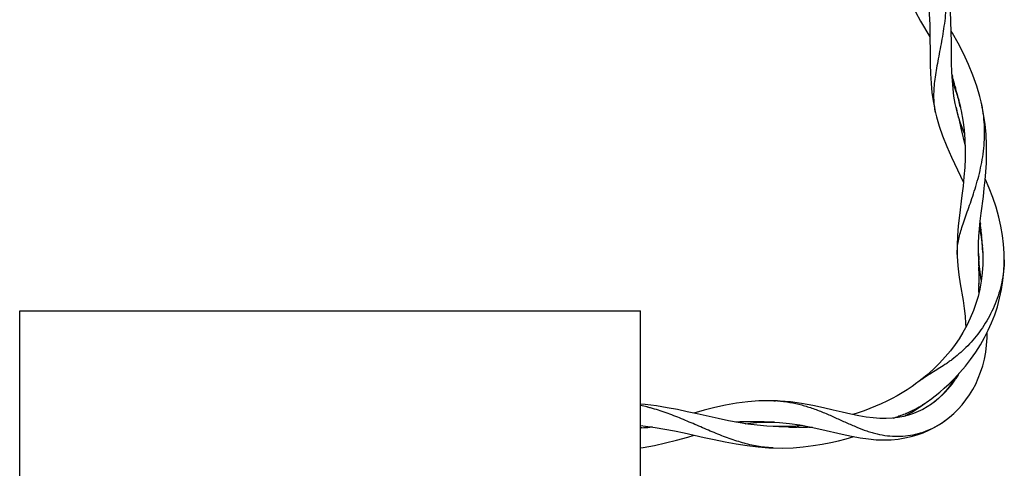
# Model space of a CAD drawing. Header units: millimetres. Extents: x 17.8 to 64.1, y 9.2 to 103.8.
# Tile 2 of 4: x 17.8 to 63.8, y 55.8 to 76.8. Entities that reach past the tile are written whole.
import ezdxf

# ---------------------------------------------------------------- set-up
doc = ezdxf.new("R2010")
doc.units = ezdxf.units.MM
doc.header["$LTSCALE"] = 7.34969
doc.layers.add('00_COMPONENTS', color=7, linetype='CONTINUOUS')

msp = doc.modelspace()

# ---------------------------------------------------------------- linework, layer by layer
at = {"layer": '00_COMPONENTS', "color": 7, "linetype": 'Continuous'}
for p, q in [((59.878, 76.715), (60.313, 75.975)), ((61.345, 74.199), (61.368, 74.121)), ((61.361, 74.151), (61.369, 74.122)), ((61.353, 73.917), (61.468, 73.613)), ((61.468, 73.613), (61.599, 73.214)), ((61.492, 73.665), (61.509, 73.602)), ((61.494, 73.666), (61.511, 73.602)), ((61.569, 73.37), (61.576, 73.342)), ((61.572, 73.37), (61.579, 73.342)), ((61.599, 73.214), (61.706, 72.824)), ((60.472, 72.908), (60.572, 72.408)), ((61.636, 73.111), (61.648, 73.069)), ((61.637, 73.111), (61.658, 73.025)), ((61.648, 73.069), (61.658, 73.025)), ((61.706, 72.824), (61.742, 72.673)), ((61.731, 72.718), (61.775, 72.522)), ((61.732, 72.718), (61.742, 72.673)), ((62.734, 72.819), (62.704, 72.95)), ((62.723, 72.867), (62.719, 72.883)), ((61.535, 72.678), (61.549, 72.619)), ((61.638, 72.24), (61.656, 72.163)), ((61.746, 71.941), (61.648, 72.248)), ((61.775, 72.522), (61.854, 72.093)), ((61.656, 72.163), (61.76, 71.719)), ((61.854, 72.093), (61.912, 71.643)), ((61.76, 71.72), (61.958, 70.882)), ((61.747, 69.466), (61.878, 69.185)), ((62.658, 67.31), (62.667, 67.226)), ((62.659, 67.31), (62.67, 67.226)), ((62.694, 66.999), (62.697, 66.967)), ((62.696, 66.999), (62.7, 66.967)), ((62.722, 66.756), (62.722, 66.752)), ((62.722, 66.755), (62.727, 66.696)), ((62.722, 66.752), (62.726, 66.696)), ((62.58, 66.041), (62.584, 66.352)), ((62.584, 66.352), (62.599, 66.678)), ((62.742, 66.499), (62.743, 66.486)), ((62.745, 66.499), (62.746, 66.486)), ((62.758, 66.288), (62.762, 66.229)), ((62.76, 66.288), (62.764, 66.229)), ((61.584, 65.814), (61.587, 65.74)), ((62.586, 65.792), (62.58, 66.041)), ((62.583, 65.857), (62.591, 65.642)), ((62.586, 65.792), (62.594, 65.552)), ((62.781, 65.903), (62.784, 65.848)), ((62.782, 65.903), (62.785, 65.809)), ((62.784, 65.848), (62.785, 65.809)), ((63.785, 65.84), (63.783, 65.885)), ((63.788, 65.433), (63.783, 65.881)), ((62.592, 65.675), (62.587, 65.787)), ((62.616, 65.357), (62.592, 65.673)), ((62.657, 65.002), (62.616, 65.357)), ((62.601, 65.293), (62.601, 65.224)), ((62.605, 64.883), (62.605, 64.813)), ((62.606, 64.883), (62.607, 64.813)), ((62.714, 64.614), (62.657, 65.002)), ((62.604, 64.458), (62.603, 64.411)), ((62.605, 64.458), (62.604, 64.411)), ((62.605, 64.726), (62.605, 64.679)), ((62.716, 64.603), (62.714, 64.614)), ((62.595, 64.063), (62.591, 63.985)), ((62.595, 64.063), (62.592, 63.985)), ((62.603, 64.326), (62.602, 64.28)), ((17.781, 9.177), (17.781, 63.177)), ((17.781, 63.177), (46.781, 63.177)), ((46.781, 9.177), (46.781, 63.177)), ((59.755, 59.858), (59.703, 59.819)), ((59.815, 59.903), (59.749, 59.853)), ((61.535, 60.031), (61.529, 60.022)), ((61.537, 60.03), (61.531, 60.021)), ((61.68, 60.265), (61.675, 60.256)), ((61.683, 60.264), (61.677, 60.255)), ((61.21, 59.642), (61.055, 59.446)), ((61.136, 59.514), (61.132, 59.509)), ((61.139, 59.512), (61.135, 59.507)), ((61.345, 59.766), (61.339, 59.759)), ((61.347, 59.764), (61.342, 59.757)), ((53.023, 58.983), (53.091, 58.981)), ((53.321, 58.969), (53.023, 58.983)), ((59.984, 58.791), (60.243, 58.975)), ((60.243, 58.975), (60.38, 59.076)), ((60.302, 59.02), (60.295, 59.015)), ((60.303, 59.019), (60.296, 59.014)), ((60.333, 59.042), (60.324, 59.035)), ((60.345, 59.05), (60.558, 59.215)), ((60.478, 58.9), (60.384, 58.831)), ((60.479, 58.901), (60.478, 58.9)), ((60.524, 58.935), (60.479, 58.901)), ((60.713, 59.094), (60.524, 58.935)), ((59.483, 58.526), (59.473, 58.521)), ((59.772, 58.68), (59.763, 58.675)), ((59.975, 58.582), (59.763, 58.48)), ((59.774, 58.678), (59.764, 58.673)), ((60.183, 58.699), (59.975, 58.582)), ((60.045, 58.844), (60.036, 58.839)), ((60.047, 58.843), (60.038, 58.837)), ((60.384, 58.831), (60.183, 58.699)), ((51.332, 57.992), (51.237, 57.989)), ((51.797, 57.999), (51.732, 57.999)), ((51.924, 57.946), (52.365, 57.979)), ((52.267, 57.998), (52.202, 57.999)), ((52.365, 57.979), (52.799, 57.988)), ((52.743, 57.99), (52.677, 57.992)), ((52.799, 57.988), (53.051, 57.982)), ((53.051, 57.982), (52.991, 57.984)), ((52.991, 57.984), (53.288, 57.969)), ((53.288, 57.969), (53.745, 57.927)), ((58.848, 58.263), (58.835, 58.258)), ((59.175, 58.387), (59.164, 58.382)), ((61.083, 58.104), (61.084, 58.105)), ((46.781, 57.826), (47.016, 57.804)), ((46.904, 57.814), (46.781, 57.792)), ((46.849, 57.727), (46.781, 57.724)), ((46.849, 57.726), (46.781, 57.723)), ((47.355, 57.758), (47.227, 57.75)), ((51.678, 57.915), (51.924, 57.946)), ((53.047, 57.782), (52.69, 57.8)), ((53.237, 57.778), (52.983, 57.784)), ((53.452, 57.768), (52.983, 57.784)), ((53.693, 57.761), (53.249, 57.775)), ((54.177, 57.75), (54.106, 57.752)), ((54.659, 57.745), (54.59, 57.746)), ((54.659, 57.745), (54.59, 57.745)), ((46.781, 56.782), (46.92, 56.801)), ((52.788, 56.792), (52.986, 56.784)), ((52.986, 56.784), (52.952, 56.785))]:
    msp.add_line(p, q, dxfattribs=at)
for points in [[(61.549, 72.619), (61.494, 72.872), (61.437, 73.206), (61.392, 73.557), (61.36, 73.931), (61.338, 74.332), (61.325, 74.773), (61.319, 75.25), (61.316, 75.736), (61.31, 76.213), (61.297, 76.689), (61.274, 77.176), (61.236, 77.678), (61.178, 78.187), (61.1, 78.698), (60.997, 79.207), (60.868, 79.712)], [(58.707, 79.271), (58.801, 78.975), (58.958, 78.541), (59.155, 78.08), (59.387, 77.604), (59.634, 77.144), (59.878, 76.715)], [(59.947, 79.291), (60.054, 78.841), (60.136, 78.401), (60.199, 77.965), (60.247, 77.514), (60.281, 77.037), (60.302, 76.55), (60.312, 76.069)], [(60.312, 76.069), (60.321, 75.149), (60.327, 74.696), (60.341, 74.25), (60.366, 73.812), (60.408, 73.366), (60.472, 72.908)], [(62.719, 72.883), (62.645, 73.186), (62.502, 73.677), (62.324, 74.183), (62.113, 74.695), (61.879, 75.196), (61.63, 75.677), (61.369, 76.147), (61.309, 76.251)], [(62.809, 68.525), (62.854, 68.906), (62.893, 69.28), (62.926, 69.669), (62.95, 70.078), (62.962, 70.499), (62.958, 70.941), (62.936, 71.413), (62.889, 71.902), (62.821, 72.375), (62.734, 72.819)], [(60.568, 72.427), (60.612, 72.243), (60.737, 71.808), (60.896, 71.354), (61.095, 70.863), (61.324, 70.356), (61.747, 69.466)], [(61.648, 72.248), (61.568, 72.543), (61.549, 72.619)], [(61.926, 71.47), (61.864, 71.619), (61.746, 71.941)], [(61.912, 71.643), (61.949, 71.181), (61.962, 70.726)], [(61.962, 70.726), (61.957, 70.294), (61.937, 69.874), (61.904, 69.445), (61.86, 69.008), (61.808, 68.57), (61.689, 67.639)], [(63.783, 65.885), (63.756, 66.295), (63.706, 66.71), (63.633, 67.131), (63.534, 67.564), (63.406, 68.019), (63.251, 68.48), (63.083, 68.919), (62.914, 69.318), (62.899, 69.351)], [(62.599, 66.678), (62.627, 67.02), (62.665, 67.376), (62.71, 67.747), (62.809, 68.525)], [(61.689, 67.639), (61.636, 67.153), (61.598, 66.685), (61.581, 66.241), (61.584, 65.814)], [(62.63, 67.044), (62.63, 67.043), (62.705, 66.641)], [(62.705, 66.641), (62.755, 66.253), (62.782, 65.883)], [(62.784, 65.848), (62.788, 65.731), (62.785, 65.343)], [(62.785, 65.343), (62.76, 64.955), (62.712, 64.573), (62.644, 64.204), (62.561, 63.859), (62.463, 63.529), (62.344, 63.194), (62.199, 62.845), (62.034, 62.501), (61.855, 62.176), (61.675, 61.883), (61.487, 61.607), (61.273, 61.323), (61.03, 61.033), (60.766, 60.747), (60.479, 60.466), (60.166, 60.185), (59.815, 59.903)], [(60.558, 59.215), (60.768, 59.387), (60.985, 59.574), (61.21, 59.781), (61.454, 60.021), (61.714, 60.298), (61.97, 60.595), (62.215, 60.909), (62.454, 61.247), (62.675, 61.597), (62.868, 61.939), (63.038, 62.276), (63.194, 62.627), (63.338, 62.997), (63.464, 63.378), (63.571, 63.772), (63.659, 64.179), (63.725, 64.595), (63.768, 65.014), (63.788, 65.433)], [(61.587, 65.74), (61.618, 65.292), (61.667, 64.862), (61.729, 64.446)], [(61.729, 64.446), (61.858, 63.661), (61.912, 63.293), (61.954, 62.94), (61.981, 62.599), (61.987, 62.416)], [(61.084, 58.105), (61.22, 58.212), (61.429, 58.395), (61.629, 58.592), (61.819, 58.802), (61.997, 59.026), (62.162, 59.261), (62.313, 59.506), (62.45, 59.762), (62.573, 60.033), (62.683, 60.317), (62.778, 60.614), (62.856, 60.925), (62.917, 61.249), (62.961, 61.584), (62.985, 61.928), (62.99, 62.181)], [(59.703, 59.819), (59.477, 59.656), (59.248, 59.502), (59.018, 59.357), (58.787, 59.221), (58.546, 59.089), (58.296, 58.962), (58.039, 58.84), (57.775, 58.725), (57.511, 58.618), (57.244, 58.517), (56.958, 58.418), (56.712, 58.34)], [(61.453, 60.02), (61.353, 59.85), (61.21, 59.642)], [(61.055, 59.446), (60.889, 59.263), (60.713, 59.094)], [(53.091, 58.981), (52.814, 58.987), (52.323, 58.978), (51.808, 58.939), (51.28, 58.871), (50.76, 58.777), (50.258, 58.666), (49.763, 58.541), (49.274, 58.408)], [(59.763, 58.48), (59.546, 58.392), (59.318, 58.317), (59.076, 58.254), (58.823, 58.206), (58.557, 58.173), (58.275, 58.157), (57.979, 58.159), (57.668, 58.181), (57.339, 58.222), (56.99, 58.282), (56.617, 58.359), (56.218, 58.451), (55.794, 58.551), (55.341, 58.657), (54.841, 58.762), (54.312, 58.857), (53.799, 58.927), (53.321, 58.969)], [(47.53, 58.744), (47.001, 58.811), (46.781, 58.829)], [(50.416, 58.152), (49.433, 58.373), (48.969, 58.475), (48.514, 58.571), (48.039, 58.661), (47.53, 58.744)], [(59.126, 58.267), (59.196, 58.305), (59.461, 58.457), (59.724, 58.618), (59.984, 58.791)], [(52.69, 57.8), (52.244, 57.839), (51.8, 57.895), (51.354, 57.967), (50.896, 58.052), (50.416, 58.152)], [(56.213, 57.425), (56.654, 57.329), (57.06, 57.254), (57.44, 57.2), (57.807, 57.167), (58.163, 57.156), (58.505, 57.167), (58.832, 57.197), (59.141, 57.246), (59.434, 57.312), (59.719, 57.394), (59.995, 57.493), (60.261, 57.608), (60.518, 57.739), (60.766, 57.884), (61.003, 58.045), (61.083, 58.104)], [(47.016, 57.804), (47.48, 57.741), (47.93, 57.665), (48.379, 57.578), (48.833, 57.481)], [(54.358, 57.834), (54.042, 57.804), (53.629, 57.782), (53.237, 57.778)], [(53.745, 57.927), (54.24, 57.856), (54.758, 57.759), (55.262, 57.649), (56.213, 57.425)], [(46.92, 56.801), (47.439, 56.897), (47.958, 57.015), (48.476, 57.149), (48.996, 57.292), (49.301, 57.377)], [(48.833, 57.481), (49.756, 57.274), (50.235, 57.168), (50.741, 57.064), (51.262, 56.968), (51.779, 56.889), (52.285, 56.83), (52.788, 56.792)], [(52.952, 56.785), (53.423, 56.778), (53.915, 56.793), (54.393, 56.831), (54.853, 56.888), (55.285, 56.958), (55.68, 57.035), (56.045, 57.118), (56.404, 57.209), (56.761, 57.309), (56.762, 57.309)]]:
    msp.add_lwpolyline(points, dxfattribs=at)
for centre, radius, start, end in [((26.992, 64.429), 35.717, 14.9868, 15.7453), ((30.853, 65.464), 31.72, 14.4336, 14.8662), ((32.922, 65.995), 29.584, 13.9184, 14.3789), ((33.893, 66.238), 28.582, 13.104, 13.7369), ((56.863, 71.565), 6.003, 12.6895, 13.3425), ((56.833, 71.558), 6.034, 11.653, 12.5336), ((56.806, 71.552), 6.062, 10.7733, 11.653), ((63.597, 73.125), 3.109, 189.6909, 192.9796), ((241.897, 114.495), 185.146, 193.072, 193.19257), ((44.165, 64.938), 18.646, 6.8699, 7.0486), ((44.629, 64.994), 18.179, 6.3317, 6.8707), ((45.375, 65.077), 17.428, 5.5271, 6.2255), ((46.088, 65.145), 16.711, 4.6444, 5.324), ((46.662, 65.192), 16.136, 3.8939, 4.5989), ((64.026, 65.872), 2.442, 181.2466, 181.8013), ((47.519, 65.249), 15.276, 2.4527, 3.6783), ((58.335, 65.659), 5.453, 1.4157, 1.8925), ((58.304, 65.659), 5.484, 359.028, 1.4139), ((32.382, 64.645), 30.226, 1.2288, 1.7184), ((35.515, 64.712), 27.092, 0.8937, 1.0813), ((37.331, 64.739), 25.276, 0.328, 0.8978), ((43.104, 64.718), 19.502, 358.8499, 359.0998), ((41.064, 64.746), 21.543, 359.235, 359.8233), ((39.491, 64.751), 23.116, 359.9397, 0.1552), ((45.015, 64.675), 17.591, 358.0075, 358.7131), ((63.427, 54.961), 6.121, 125.5827, 126.8678), ((57.564, 62.665), 4.767, 322.5211, 325.1834), ((57.505, 62.706), 4.839, 325.1807, 325.818), ((57.481, 62.723), 4.868, 325.8178, 326.2972), ((57.394, 62.779), 4.972, 326.4319, 328.9581), ((57.327, 62.82), 5.05, 328.9553, 329.4704), ((57.709, 62.551), 4.583, 314.9731, 317.2237), ((57.705, 62.555), 4.588, 317.2235, 318.3774), ((57.695, 62.563), 4.601, 318.4576, 321.2621), ((57.655, 62.596), 4.653, 321.2603, 321.9027), ((57.636, 62.611), 4.677, 321.9026, 322.4029), ((52.868, 53.691), 5.294, 86.4872, 87.5789), ((57.303, 63.105), 5.069, 303.4254, 306.1877), ((57.325, 63.075), 5.032, 306.2895, 306.59), ((57.328, 63.07), 5.026, 306.724, 306.8819), ((57.333, 63.064), 5.018, 306.8818, 307.2008), ((57.339, 63.057), 5.009, 307.2008, 307.3815), ((57.765, 62.488), 4.498, 307.112, 309.0434), ((57.754, 62.501), 4.516, 309.0426, 309.6938), ((57.749, 62.507), 4.523, 309.6938, 310.2176), ((57.744, 62.513), 4.531, 310.2177, 310.875), ((57.732, 62.527), 4.55, 310.8765, 313.1566), ((57.723, 62.537), 4.563, 313.1561, 313.8004), ((57.72, 62.541), 4.568, 313.8004, 314.3173), ((57.716, 62.544), 4.573, 314.3173, 314.9723), ((45.463, 52.019), 6.871, 76.2812, 78.9402), ((45.283, 51.282), 7.629, 74.9699, 76.2834), ((56.909, 63.817), 5.884, 293.2172, 295.8373), ((56.978, 63.673), 5.724, 295.9579, 296.3177), ((56.991, 63.645), 5.693, 296.3178, 296.5344), ((57.065, 63.5), 5.531, 296.5193, 299.2068), ((57.129, 63.385), 5.399, 299.3255, 299.6978), ((57.143, 63.362), 5.372, 299.6979, 299.9358), ((57.208, 63.25), 5.242, 299.9232, 302.6711), ((57.256, 63.176), 5.154, 302.7876, 303.1688), ((57.265, 63.162), 5.138, 303.1689, 303.432), ((52.075, 27.332), 30.669, 90.6401, 91.388), ((52.046, 30.224), 27.777, 89.6785, 90.5134), ((52.05, 31.719), 26.281, 88.6339, 89.5271), ((51.934, 27.087), 30.914, 88.0398, 88.5007), ((56.563, 64.697), 6.83, 287.2928, 289.4374), ((56.634, 64.495), 6.615, 289.5598, 289.8877), ((56.649, 64.453), 6.571, 289.8878, 290.0755), ((56.736, 64.222), 6.325, 290.0565, 292.5742), ((56.811, 64.04), 6.127, 292.6966, 293.041), ((56.826, 64.005), 6.09, 293.0412, 293.2349), ((43.29, 122.171), 64.542, 273.16106, 273.49701), ((55.151, 110.612), 52.871, 268.4196, 268.6836), ((55.006, 104.333), 46.59, 268.6856, 268.8943), ((54.886, 97.786), 40.042, 268.985, 269.3355), ((54.839, 93.827), 36.083, 269.3374, 269.6036), ((54.816, 89.966), 32.222, 269.7211, 270.0128), ((53.157, 61.867), 5.086, 267.5038, 267.6886)]:
    msp.add_arc(centre, radius, start, end, dxfattribs=at)
for points, knots in [([(60.84, 79.807), (60.885, 79.65), (60.963, 79.33), (61.067, 78.678), (61.096, 78.013), (61.067, 77.348), (61.021, 76.852), (60.954, 76.362), (60.85, 75.73), (60.731, 75.117), (60.622, 74.524), (60.553, 74.105), (60.505, 73.704), (60.481, 73.32), (60.486, 72.954), (60.513, 72.717), (60.532, 72.601)], [0, 0, 0, 0, 0.06756, 0.135455, 0.272284, 0.341049, 0.409668, 0.477741, 0.544826, 0.674009, 0.735175, 0.793608, 0.849072, 0.901685, 0.951798, 1, 1, 1, 1]), ([(61.585, 65.819), (61.58, 66.003), (61.618, 66.403), (61.751, 66.906), (61.896, 67.349), (62.026, 67.721), (62.169, 68.12), (62.317, 68.548), (62.462, 69.002), (62.645, 69.653), (62.786, 70.337), (62.86, 71.046), (62.876, 71.591), (62.847, 72.141), (62.795, 72.505), (62.76, 72.685)], [0, 0, 0, 0, 0.078602, 0.169525, 0.221102, 0.277045, 0.337373, 0.401697, 0.469574, 0.540587, 0.689428, 0.766129, 0.843663, 0.921683, 1, 1, 1, 1]), ([(63.787, 65.566), (63.781, 65.214), (63.721, 64.686), (63.545, 64.006), (63.313, 63.355), (62.928, 62.602), (62.437, 61.936), (62.006, 61.474), (61.679, 61.171), (61.401, 60.945), (61.18, 60.784), (60.968, 60.64), (60.711, 60.477), (60.323, 60.24), (60.041, 60.064), (59.866, 59.939)], [0, 0, 0, 0, 0.146556, 0.219499, 0.291915, 0.433904, 0.569912, 0.634685, 0.696674, 0.755469, 0.783529, 0.810633, 0.862065, 0.910061, 1, 1, 1, 1]), ([(53.192, 58.975), (53.383, 58.964), (53.763, 58.92), (54.322, 58.795), (54.865, 58.624), (55.392, 58.419), (55.902, 58.195), (56.398, 57.968), (56.882, 57.755), (57.284, 57.6), (57.605, 57.499), (57.921, 57.416), (58.32, 57.343), (58.803, 57.315), (59.286, 57.347), (59.763, 57.443), (60.385, 57.654), (60.819, 57.904), (61.083, 58.104)], [0, 0, 0, 0, 0.068704, 0.137301, 0.205706, 0.273652, 0.34062, 0.40608, 0.469627, 0.530977, 0.560918, 0.590473, 0.648719, 0.706448, 0.764148, 0.822212, 0.880883, 1, 1, 1, 1]), ([(52.935, 56.786), (52.704, 56.796), (52.238, 56.849), (51.541, 57.015), (50.841, 57.249), (50.135, 57.532), (49.424, 57.839), (48.709, 58.146), (47.991, 58.429), (47.505, 58.584), (47.262, 58.65)], [0, 0, 0, 0, 0.115493, 0.234229, 0.35744, 0.484683, 0.614546, 0.744976, 0.873927, 1, 1, 1, 1])]:
    msp.add_open_spline(points, degree=3, knots=knots, dxfattribs=at)

doc.saveas('drawing.dxf')
